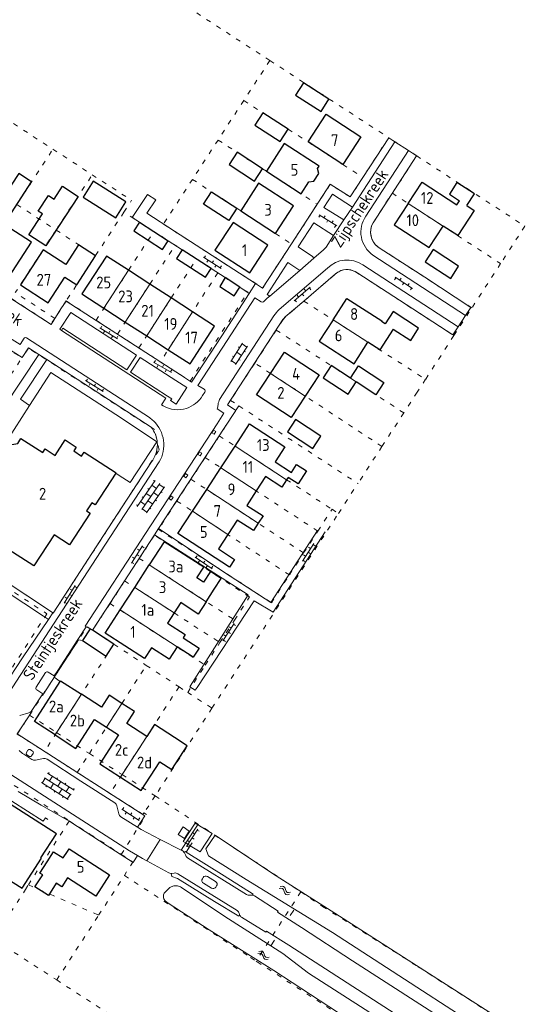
# Model space of a CAD drawing. Header units: metres. Extents: x 64961 to 73789, y 403835 to 410663.
# Tile 33 of 135: x 68003 to 68112, y 406133 to 406341. Entities that reach past the tile are written whole.
import ezdxf

# ---------------------------------------------------------------- set-up
doc = ezdxf.new("R2010")
doc.units = ezdxf.units.M
doc.linetypes.add('PERCEELGRENS', pattern=[2.5, 1, -1.5])
for name, color, linetype, lineweight in [('B-GEO-OG-GEBOUW_bijgebouw-G', 2, 'Continuous', 25), ('B-GEO-OG-GEBOUW_hoofdgebouw-G', 2, 'Continuous', 25), ('B-GEO-OG-GEBOUW_huisnr-T', 6, 'Continuous', 25), ('B-GEO-OG-GRENS_perceel-G', 253, 'PERCEELGRENS', 0), ('B-GEO-OG-HEK-G', 253, 'WZE_AFRASTERING', 0), ('B-GEO-OG-KUNSTWERK-G', 253, 'Continuous', 0), ('B-GEO-OG-MUUR-G', 253, 'Continuous', 0), ('B-GEO-OG-OVLIJNOBJ-G', 253, 'Continuous', 0), ('B-GEO-OG-RASTER-G', 253, 'WZE_AFRASTERING', 0), ('B-GEO-OG-SLOOT_insteek-G', 253, 'Continuous', 0), ('B-GEO-OG-STRAATNAAM-T', 7, 'Continuous', 35), ('B-GEO-OG-TUSSENMUUR-G', 253, 'Continuous', 0), ('B-GEO-OG-VERH_kant-G', 253, 'Continuous', 0), ('B-GEO-OG-VERH_kntgesl-G', 253, 'Continuous', 0), ('B-GEO-OG-VERH_kntopen-G', 253, 'Continuous', 0), ('B-GEO-OG-VERH_knttegelpad-G', 253, 'Continuous', 0), ('B-GEO-OG-VERH_open-S', 253, 'Continuous', 0), ('B-GEO-OG-WATER-S', 253, 'Continuous', 0), ('T22', 7, 'Continuous', 0)]:
    doc.layers.add(name, color=color, linetype=linetype, lineweight=lineweight)
doc.styles.add('isocp', font='isocp.shx')
doc.linetypes.add('WZE_AFRASTERING', pattern='A,9,-1.72,[205,WZE.shx,S=0.155,R=0,X=0,Y=0],-3.28', length=14)

# ---------------------------------------------------------------- blocks, each defined once
blk = doc.blocks.new('S026')
at = {"color": 0}
for p, q in [((0, 0), (4.4, 0)), ((0.2, 0.5), (0.2, 0)), ((1.2, 0), (1.2, -0.5)), ((2.2, 0.5), (2.2, 0)), ((3.2, 0), (3.2, -0.5)), ((4.2, 0.5), (4.2, 0))]:
    blk.add_line(p, q, dxfattribs=at)
blk = doc.blocks.new('S024')
at = {"color": 0}
for p, q in [((0, 1.2), (6.7, 1.2)), ((0, 0), (6.7, 0)), ((0.2, 1.2), (0.2, 0)), ((1.25, 1.5), (1.25, 1.2)), ((1.25, 0), (1.25, -1.2)), ((2.3, 1.2), (2.3, 0)), ((3.35, 1.5), (3.35, 1.2)), ((3.35, 0), (3.35, -1.2)), ((4.4, 1.2), (4.4, 0)), ((5.45, 1.5), (5.45, 1.2)), ((5.45, 0), (5.45, -1.2)), ((6.5, 1.2), (6.5, 0)), ((0, -1.2), (6.7, -1.2)), ((0.2, -1.2), (0.2, -1.5)), ((2.3, -1.2), (2.3, -1.5)), ((4.4, -1.2), (4.4, -1.5)), ((6.5, -1.2), (6.5, -1.5))]:
    blk.add_line(p, q, dxfattribs=at)
blk = doc.blocks.new('S05')
at = {"color": 0}
for p, q in [((0.08, 0.3), (0.38, 0.59)), ((0.11, -0.19), (0.41, 0.09)), ((0.38, 0.59), (0.68, 0.71)), ((0.41, 0.09), (0.71, 0.21)), ((0.68, 0.71), (1.01, 0.62)), ((0.71, 0.21), (1.02, 0.12)), ((1.01, 0.62), (1.33, 0.37)), ((1.02, 0.12), (1.36, -0.12)), ((1.33, 0.37), (1.66, 0.13)), ((1.66, 0.13), (1.97, 0.04)), ((1.97, 0.04), (2.28, 0.16)), ((2.28, 0.16), (2.58, 0.44)), ((1.36, -0.12), (1.68, -0.37)), ((1.68, -0.37), (2, -0.46)), ((2, -0.46), (2.31, -0.33)), ((2.31, -0.33), (2.61, -0.05))]:
    blk.add_line(p, q, dxfattribs=at)
blk = doc.blocks.new('S022')
at = {"color": 0}
for p, q in [((0.31, -2.3), (0.31, 2.3)), ((0.31, 2.1), (1.51, 2.1)), ((1.51, -2.3), (1.51, 2.3)), ((0.01, 1.15), (0.31, 1.15)), ((0.31, 0), (1.51, 0)), ((1.51, 1.05), (1.81, 1.05)), ((0.01, -1.15), (0.31, -1.15)), ((1.51, -1.05), (1.81, -1.05)), ((0.31, -2.1), (1.51, -2.1))]:
    blk.add_line(p, q, dxfattribs=at)

msp = doc.modelspace()

# ---------------------------------------------------------------- linework, layer by layer
at = {"layer": 'B-GEO-OG-GEBOUW_bijgebouw-G'}
for points in [[(68067.102, 406322.038), (68068.784, 406324.635), (68063.408, 406328.111), (68061.729, 406325.521), (68067.102, 406322.038)], [(68058.444, 406315.668), (68060.136, 406318.295), (68054.765, 406321.745), (68053.056, 406319.139), (68058.444, 406315.668)], [(68052.98, 406307.292), (68054.681, 406309.912), (68049.311, 406313.403), (68047.607, 406310.781), (68052.98, 406307.292)], [(68001.516, 406300.571), (68005.767, 406307.111), (68003.05, 406308.877), (68000, 406304.183)], [(68018.862, 406307.264), (68016.743, 406303.91)], [(68025.783, 406302.891), (68018.862, 406307.264)], [(68010.556, 406303.477), (68012.354, 406306.219)], [(68012.354, 406306.219), (68015.646, 406304.062)], [(68042.181, 406302.431), (68043.89, 406305.043), (68049.262, 406301.55), (68047.549, 406298.939), (68042.181, 406302.431)], [(68007.186, 406300.952), (68009.356, 406304.263)], [(68015.646, 406304.062), (68008.771, 406293.574)], [(68009.356, 406304.263), (68010.556, 406303.477)], [(68016.743, 406303.91), (68023.664, 406299.536)], [(68023.664, 406299.536), (68025.783, 406302.891)], [(68008.081, 406300.365), (68007.186, 406300.952)], [(68005.175, 406295.931), (68008.081, 406300.365)], [(68028.611, 406298.608), (68027.417, 406296.753)], [(68028.611, 406298.608), (68034.746, 406294.626)], [(68027.417, 406296.753), (68033.552, 406292.784)], [(68008.771, 406293.574), (68005.175, 406295.931)], [(68033.552, 406292.784), (68034.746, 406294.626)], [(68037.673, 406292.752), (68036.48, 406290.906)], [(68043.796, 406288.789), (68037.673, 406292.752)], [(68094.571, 406286.662), (68096.261, 406289.274), (68090.898, 406292.77), (68089.199, 406290.164), (68094.571, 406286.662)], [(68036.48, 406290.906), (68042.605, 406286.943)], [(68042.605, 406286.943), (68043.796, 406288.789)], [(68046.823, 406286.83), (68045.631, 406284.985)], [(68049.908, 406284.823), (68046.823, 406286.83)], [(68045.631, 406284.985), (68048.716, 406282.987)], [(68048.716, 406282.987), (68049.908, 406284.823)], [(68073.355, 406265.534), (68069.234, 406268.204), (68067.535, 406265.617), (68072.877, 406262.109), (68074.576, 406264.725)], [(68073.355, 406265.534), (68075.02, 406268.12), (68080.416, 406264.626), (68078.74, 406262.022), (68074.576, 406264.725)], [(68065.384, 406250.654), (68067.084, 406253.257), (68061.69, 406256.755), (68059.999, 406254.146), (68065.384, 406250.654)], [(68018.186, 406212.403), (68016.555, 406209.928)], [(68018.196, 406212.419), (68018.186, 406212.403)], [(68018.675, 406212.106), (68018.196, 406212.419)], [(68023.217, 406209.14), (68018.675, 406212.106)], [(68016.555, 406209.928), (68016.578, 406209.913)], [(68016.578, 406209.913), (68021.582, 406206.623)], [(68021.582, 406206.623), (68023.217, 406209.14)]]:
    msp.add_lwpolyline(points, dxfattribs=at)
at = {"layer": 'B-GEO-OG-GEBOUW_hoofdgebouw-G'}
for points in [[(68064.347, 406315.601), (68068.168, 406321.477), (68075.535, 406316.67), (68071.723, 406310.804), (68064.347, 406315.601)], [(68062.907, 406304.593), (68064.551, 406307.126), (68065.61, 406307.26), (68066.655, 406308.911), (68066.381, 406309.946), (68066.713, 406310.458), (68059.329, 406315.25), (68055.523, 406309.385), (68062.907, 406304.593)], [(68057.445, 406296.196), (68061.257, 406302.072), (68053.872, 406306.833), (68050.095, 406300.974), (68057.445, 406296.196)], [(68085.575, 406302.551), (68088.528, 406307.074), (68095.891, 406302.274)], [(68098.011, 406302.111), (68099.624, 406304.575), (68095.884, 406307.014), (68094.298, 406304.542), (68096.45, 406303.133)], [(68085.575, 406302.551), (68082.622, 406298.028), (68090.003, 406293.225), (68092.951, 406297.755)], [(68095.891, 406302.274), (68096.45, 406303.133)], [(68098.011, 406302.111), (68099.572, 406301.089), (68096.063, 406295.73), (68092.95, 406297.754)], [(68052.007, 406287.819), (68055.82, 406293.681), (68048.461, 406298.499), (68044.631, 406292.639), (68052.007, 406287.819)], [(68000, 406287.566), (68000.972, 406286.933), (68005.786, 406294.324), (68000, 406298.086)], [(68013.003, 406289.632), (68008.224, 406292.739), (68003.417, 406285.339), (68009.287, 406281.517), (68012.829, 406286.968)], [(68012.829, 406286.968), (68015.342, 406285.335), (68019.332, 406291.475), (68015.728, 406293.82), (68013.003, 406289.632)], [(68026.301, 406288.404), (68021.677, 406291.398), (68016.459, 406283.386), (68021.108, 406280.366)], [(68030.832, 406285.469), (68026.301, 406288.404)], [(68035.363, 406282.535), (68030.832, 406285.469)], [(68039.897, 406279.598), (68035.363, 406282.535)], [(68069.651, 406277.894), (68072.569, 406282.426), (68079.967, 406277.666), (68079.899, 406277.56)], [(68021.108, 406280.366), (68025.638, 406277.43)], [(68034.702, 406271.561), (68039.346, 406268.557), (68044.557, 406276.581), (68039.897, 406279.598)], [(68082.392, 406275.942), (68086.101, 406273.536), (68087.774, 406276.143), (68082.417, 406279.64), (68080.721, 406277.026)], [(68069.651, 406277.894), (68066.726, 406273.35), (68074.122, 406268.585), (68077.045, 406273.126)], [(68080.721, 406277.026), (68079.899, 406277.56)], [(68025.638, 406277.43), (68030.17, 406274.495)], [(68082.392, 406275.942), (68079.531, 406271.533), (68077.045, 406273.126)], [(68030.17, 406274.495), (68034.702, 406271.561)], [(68056.421, 406266.538), (68059.367, 406271.038), (68066.713, 406266.228), (68063.768, 406261.731)], [(68063.768, 406261.731), (68060.81, 406257.213), (68053.464, 406262.023), (68056.421, 406266.538)], [(68048.891, 406251.128), (68051.94, 406255.823), (68059.428, 406250.961), (68057.387, 406247.817), (68060.834, 406245.566)], [(68000, 406251.395), (68000.49, 406252.152), (68001.58, 406251.444), (68002.856, 406251.658), (68003.528, 406252.772), (68008.17, 406249.772), (68008.665, 406250.525), (68010.788, 406249.152), (68012.901, 406252.438), (68015.231, 406250.928), (68014.706, 406250.124), (68016.376, 406249.033), (68016.901, 406249.837), (68023.673, 406245.446), (68023.627, 406245.374)], [(68045.891, 406246.523), (68048.891, 406251.128)], [(68042.892, 406241.919), (68045.891, 406246.523)], [(68060.834, 406245.566), (68061.93, 406247.249), (68064.055, 406245.864), (68062.267, 406243.118), (68060.142, 406244.503)], [(68023.627, 406245.374), (68019.281, 406238.664), (68018.528, 406239.119), (68017.435, 406237.443), (68018.199, 406236.948), (68013.804, 406230.176), (68010.531, 406232.306), (68006.269, 406225.767), (68000, 406229.82)], [(68059.823, 406244.014), (68058.814, 406242.465), (68055.368, 406244.712), (68053.369, 406241.644)], [(68060.142, 406244.503), (68059.823, 406244.014)], [(68039.888, 406237.313), (68042.892, 406241.919)], [(68053.369, 406241.644), (68051.368, 406238.573), (68054.812, 406236.325), (68053.803, 406234.775)], [(68047.353, 406232.403), (68045.35, 406229.34), (68048.796, 406227.091), (68047.737, 406225.474), (68036.79, 406232.582), (68039.888, 406237.313)], [(68053.803, 406234.775), (68052.793, 406233.225), (68049.356, 406235.468), (68047.353, 406232.403)], [(68042.185, 406222.282), (68040.769, 406223.199), (68042.244, 406225.467), (68033.9, 406230.878), (68030.72, 406225.972)], [(68027.622, 406221.193), (68030.72, 406225.972)], [(68044.493, 406220.788), (68045.959, 406223.056), (68043.653, 406224.551), (68042.185, 406222.282)], [(68024.522, 406216.416), (68027.622, 406221.193)], [(68042.792, 406218.156), (68044.493, 406220.788)], [(68042.792, 406218.156), (68041.103, 406215.544), (68037.371, 406217.962), (68035.966, 406215.787)], [(68036.601, 406208.583), (68034.897, 406205.949), (68031.16, 406208.372), (68029.703, 406206.101), (68021.343, 406211.522), (68024.522, 406216.416)], [(68035.966, 406215.787), (68034.57, 406213.626), (68038.3, 406211.209), (68037.862, 406210.532)], [(68037.862, 406210.532), (68041.277, 406208.32), (68040.013, 406206.37), (68036.601, 406208.583)], [(68010.783, 406189.94), (68006.372, 406192.791), (68011.85, 406201.261)], [(68011.85, 406201.261), (68011.938, 406201.398), (68016.339, 406198.547)], [(68024.894, 406196.601), (68022.212, 406198.338), (68020.573, 406195.804), (68016.339, 406198.547)], [(68030.179, 406189.597), (68025.939, 406192.329), (68027.577, 406194.864), (68024.894, 406196.601)], [(68010.783, 406189.94), (68015.186, 406187.082), (68019.135, 406193.188), (68021.652, 406191.558)], [(68036.045, 406189.38), (68031.814, 406192.121), (68030.179, 406189.597)], [(68021.652, 406191.558), (68024.161, 406189.933), (68020.212, 406183.83), (68024.618, 406180.981)], [(68024.618, 406180.981), (68029.023, 406178.128), (68032.955, 406184.202), (68035.482, 406182.59), (68038.736, 406187.637), (68036.045, 406189.38)], [(68000, 406159.885), (68003.791, 406157.46), (68007.854, 406163.812), (68007.761, 406163.871), (68011.063, 406168.971), (68001.212, 406175.279), (68001.596, 406175.879)], [(68009.079, 406163.018), (68010.455, 406165.146)], [(68010.455, 406165.146), (68012.473, 406163.844), (68013.365, 406165.226)], [(68013.365, 406165.226), (68013.722, 406165.779), (68022.275, 406160.261)], [(68022.275, 406160.261), (68019.374, 406155.765), (68013.408, 406159.614), (68012.187, 406157.721), (68011.01, 406158.48), (68009.349, 406155.904), (68006.492, 406157.748), (68008.129, 406160.286), (68007.558, 406160.655), (68009.079, 406163.018)]]:
    msp.add_lwpolyline(points, dxfattribs=at)
at = {"layer": 'B-GEO-OG-GRENS_perceel-G'}
for points in [[(68056.271, 406332.839), (68004.529, 406366.49)], [(68056.271, 406332.839), (68050.73, 406324.367)], [(68056.271, 406332.839), (68081.459, 406316.485)], [(68050.73, 406324.367), (68045.293, 406315.995)], [(68050.73, 406324.367), (68054.765, 406321.745), (68060.136, 406318.295), (68064.347, 406315.601), (68071.723, 406310.804), (68075.956, 406308.06)], [(68001.957, 406319.472), (68010.302, 406314.048)], [(68045.293, 406315.995), (68039.866, 406307.663)], [(68045.293, 406315.995), (68049.311, 406313.403), (68054.681, 406309.912), (68055.523, 406309.385), (68066.301, 406302.386)], [(68081.459, 406316.485), (68075.956, 406308.06)], [(68087.371, 406312.65), (68081.459, 406316.485)], [(68002.654, 406302.323), (68010.302, 406314.048)], [(68010.302, 406314.048), (68018.64, 406308.629)], [(68082.214, 406304.731), (68087.371, 406312.65)], [(68087.371, 406312.65), (68110.211, 406297.801), (68110.291, 406297.749)], [(68010.964, 406296.919), (68018.64, 406308.629)], [(68018.64, 406308.629), (68026.963, 406303.219)], [(68039.866, 406307.663), (68033.71, 406298.165)], [(68039.866, 406307.663), (68049.262, 406301.55), (68050.095, 406300.974), (68057.445, 406296.196), (68060.825, 406293.982)], [(68075.956, 406308.06), (68073.277, 406303.951)], [(68073.277, 406303.951), (68069.062, 406306.611), (68066.301, 406302.386)], [(68078.137, 406298.471), (68082.214, 406304.731)], [(68082.214, 406304.731), (68085.574, 406302.55), (68105.161, 406289.814)], [(68025.344, 406300.727), (68026.963, 406303.219)], [(68002.654, 406302.323), (68010.964, 406296.919)], [(68025.344, 406300.727), (68019.332, 406291.475)], [(68031.686, 406296.624), (68025.344, 406300.727)], [(68066.301, 406302.386), (68060.825, 406293.982)], [(68079.438, 406293.158), (68078.996, 406293.483), (68078.603, 406293.867), (68078.267, 406294.301), (68077.995, 406294.778), (68077.791, 406295.288), (68077.661, 406295.821), (68077.606, 406296.367), (68077.627, 406296.916), (68077.724, 406297.457), (68077.895, 406297.978), (68078.137, 406298.471)], [(68010.964, 406296.919), (68008.224, 406292.739), (68002.328, 406283.662)], [(68010.964, 406296.919), (68019.332, 406291.475)], [(68026.301, 406288.404), (68031.686, 406296.624)], [(68036.21, 406293.697), (68031.686, 406296.624)], [(68033.71, 406298.165), (68054.746, 406284.635)], [(68110.291, 406297.749), (68105.161, 406289.814)], [(68030.832, 406285.469), (68036.21, 406293.697)], [(68040.733, 406290.771), (68036.21, 406293.697)], [(68060.825, 406293.982), (68054.746, 406284.635)], [(68099.06, 406280.424), (68079.438, 406293.158)], [(68019.332, 406291.475), (68013.101, 406281.887)], [(68035.363, 406282.535), (68040.733, 406290.771)], [(68045.235, 406287.857), (68040.733, 406290.771)], [(68019.444, 406277.79), (68026.301, 406288.404)], [(68074.83, 406287.806), (68074.385, 406288.088), (68073.906, 406288.306), (68073.4, 406288.453), (68072.879, 406288.528), (68072.352, 406288.529), (68071.831, 406288.457), (68071.324, 406288.311), (68070.844, 406288.096), (68070.398, 406287.815), (68069.996, 406287.475)], [(68105.161, 406289.814), (68099.06, 406280.424)], [(68033.048, 406269.002), (68039.365, 406264.922), (68051.588, 406283.737), (68046.823, 406286.83), (68045.235, 406287.857)], [(68045.235, 406287.857), (68033.048, 406269.002)], [(68069.996, 406287.475), (68063.472, 406281.863)], [(68074.83, 406287.806), (68095.252, 406274.553)], [(68023.978, 406274.861), (68030.832, 406285.469)], [(68001.51, 406282.406), (68009.89, 406276.956)], [(68010.705, 406278.206), (68002.328, 406283.662)], [(68013.101, 406281.887), (68010.705, 406278.206)], [(68013.101, 406281.887), (68019.444, 406277.79)], [(68028.514, 406271.931), (68035.363, 406282.535)], [(68063.472, 406281.863), (68060.995, 406279.747), (68059.551, 406278.511)], [(68063.472, 406281.863), (68069.651, 406277.894), (68077.045, 406273.126), (68089.26, 406265.296)], [(68095.252, 406274.553), (68099.06, 406280.424)], [(68010.705, 406278.206), (68009.89, 406276.956)], [(68019.444, 406277.79), (68023.978, 406274.861)], [(68059.052, 406277.95), (68057.618, 406275.729)], [(68059.551, 406278.511), (68059.052, 406277.95)], [(68057.618, 406275.729), (68053.064, 406268.717)], [(68057.618, 406275.729), (68073.355, 406265.534), (68084.643, 406258.182)], [(68023.978, 406274.861), (68028.514, 406271.931)], [(68095.252, 406274.553), (68089.26, 406265.296)], [(68000, 406272.282), (68003.755, 406269.854)], [(68000, 406222.613), (68010.383, 406215.761), (68032.781, 406250.297), (68031.818, 406254.638), (68005.112, 406271.901), (68003.755, 406269.854)], [(68028.514, 406271.931), (68033.048, 406269.002)], [(68000, 406264.192), (68003.755, 406269.854)], [(68053.064, 406268.717), (68047.932, 406260.827)], [(68080.01, 406251.06), (68063.768, 406261.731), (68056.42, 406266.537), (68053.064, 406268.717)], [(68089.26, 406265.296), (68087.469, 406262.536), (68084.643, 406258.182)], [(68047.932, 406260.827), (68049.682, 406259.684)], [(68049.692, 406259.678), (68045.54, 406253.307)], [(68049.682, 406259.684), (68049.692, 406259.678)], [(68049.692, 406259.678), (68074.917, 406243.211)], [(68084.643, 406258.182), (68080.01, 406251.06)], [(68045.54, 406253.307), (68042.543, 406248.709)], [(68045.54, 406253.307), (68059.824, 406244.015), (68069.432, 406237.757)], [(68080.01, 406251.06), (68074.917, 406243.211)], [(68042.543, 406248.709), (68039.545, 406244.109)], [(68066.425, 406233.123), (68042.543, 406248.709)], [(68039.545, 406244.109), (68036.548, 406239.509)], [(68039.545, 406244.109), (68063.414, 406228.483)], [(68070.792, 406236.876), (68074.917, 406243.211)], [(68036.548, 406239.509), (68032.631, 406233.499), (68056.576, 406217.946), (68060.392, 406223.827)], [(68060.392, 406223.827), (68036.548, 406239.509)], [(68043.997, 406195.583), (68070.792, 406236.876)], [(68066.425, 406233.123), (68069.432, 406237.757)], [(68069.432, 406237.757), (68070.792, 406236.876)], [(68048.778, 406214.28), (68051.944, 406219.173), (68031.789, 406232.248), (68028.603, 406227.342)], [(68063.414, 406228.483), (68066.425, 406233.123)], [(68060.392, 406223.827), (68063.414, 406228.483)], [(68028.603, 406227.342), (68025.501, 406222.566)], [(68028.603, 406227.342), (68048.778, 406214.28)], [(68025.501, 406222.566), (68022.4, 406217.791)], [(68025.501, 406222.566), (68045.681, 406209.493)], [(68002.173, 406220.094), (68009.034, 406215.606), (68000, 406201.607)], [(68022.4, 406217.791), (68018.698, 406212.091)], [(68022.4, 406217.791), (68042.582, 406204.704)], [(68005.342, 406194.105), (68017.526, 406212.855), (68018.698, 406212.091)], [(68045.681, 406209.493), (68048.778, 406214.28)], [(68018.698, 406212.091), (68023.218, 406209.141)], [(68023.218, 406209.141), (68016.339, 406198.546), (68011.088, 406190.418)], [(68023.218, 406209.141), (68030.088, 406204.656)], [(68042.582, 406204.704), (68045.681, 406209.493)], [(68018.032, 406185.963), (68021.653, 406191.558), (68024.894, 406196.601), (68030.088, 406204.656)], [(68030.088, 406204.656), (68037.017, 406200.133)], [(68038.851, 406198.938), (68042.582, 406204.704)], [(68037.017, 406200.133), (68030.179, 406189.597), (68024.964, 406181.516)], [(68037.017, 406200.133), (68038.851, 406198.938)], [(68038.851, 406198.938), (68043.997, 406195.583)], [(68002.753, 406190.121), (68005.342, 406194.105)], [(68005.342, 406194.105), (68011.088, 406190.418)], [(68043.997, 406195.583), (68031.958, 406177.029)], [(68002.753, 406190.121), (68008.51, 406186.428)], [(68011.088, 406190.418), (68008.51, 406186.428)], [(68011.088, 406190.418), (68018.032, 406185.963)], [(68008.51, 406186.428), (68015.452, 406181.976)], [(68015.452, 406181.976), (68018.032, 406185.963)], [(68018.032, 406185.963), (68024.964, 406181.516)], [(68015.452, 406181.976), (68022.386, 406177.538)], [(68024.964, 406181.516), (68022.386, 406177.538)], [(68024.964, 406181.516), (68031.958, 406177.029)], [(68000, 406180.594), (68013.761, 406171.718)], [(68029.593, 406173.384), (68029.381, 406173.058), (68022.386, 406177.538)], [(68031.958, 406177.029), (68029.593, 406173.384)], [(68031.958, 406177.029), (68062.823, 406156.672)], [(68024.766, 406164.607), (68030.1, 406173.062), (68029.593, 406173.384)], [(68005.106, 406158.153), (68013.761, 406171.718)], [(68013.761, 406171.718), (68018.198, 406168.856), (68024.766, 406164.607)], [(68024.766, 406164.607), (68027.26, 406162.994)], [(68027.26, 406162.994), (68025.447, 406160.141)], [(68019.988, 406151.714), (68025.447, 406160.141)], [(68025.447, 406160.141), (68052.181, 406142.753), (68053.339, 406142.006)], [(68000, 406150.168), (68004.474, 406157.164), (68005.106, 406158.153)], [(68005.106, 406158.153), (68019.988, 406151.714)], [(68062.823, 406156.672), (68053.339, 406142.006)], [(68062.823, 406156.672), (68067.424, 406153.59), (68087.679, 406140.798), (68111.588, 406125.417), (68116.38, 406122.367), (68116.681, 406122.228), (68142.655, 406105.467), (68164.584, 406091.304), (68179.661, 406081.406), (68269.968, 406023.231), (68272.253, 406021.708), (68305.801, 406000)], [(68011.101, 406137.998), (68019.988, 406151.714)], [(68000, 406145.21), (68011.101, 406137.998)], [(68053.339, 406142.006), (68053.593, 406141.842), (68087.613, 406119.88)], [(68011.101, 406137.998), (68041.549, 406118.218), (68073.374, 406097.785), (68087.613, 406119.88)]]:
    msp.add_lwpolyline(points, dxfattribs=at)
at = {"layer": 'B-GEO-OG-HEK-G'}
for points in [[(68039.388, 406166.451), (68041.486, 406165.128), (68044.034, 406169.008), (68040.442, 406171.252), (68037.927, 406167.372), (68038.478, 406167.025)], [(68039.388, 406166.451), (68038.478, 406167.025)]]:
    msp.add_lwpolyline(points, dxfattribs=at)
at = {"layer": 'B-GEO-OG-KUNSTWERK-G'}
msp.add_lwpolyline([(68039.191, 406169.552), (68037.875, 406170.438), (68036.82, 406168.836), (68038.161, 406167.954), (68039.191, 406169.552)], dxfattribs=at)
at = {"layer": 'B-GEO-OG-MUUR-G'}
for points in [[(68015.718, 406210.059), (68010.584, 406202.14), (68011.85, 406201.261)], [(68016.578, 406209.913), (68015.718, 406210.059)]]:
    msp.add_lwpolyline(points, dxfattribs=at)
at = {"layer": 'B-GEO-OG-OVLIJNOBJ-G'}
for points in [[(68060.584, 406151.649), (68061.359, 406152.82)], [(68056.482, 406145.25), (68057.248, 406146.435)]]:
    msp.add_lwpolyline(points, dxfattribs=at)
at = {"layer": 'B-GEO-OG-RASTER-G'}
for points in [[(68024.34, 406244.916), (68026.65, 406243.414), (68032.292, 406252.044), (68024.859, 406257.033), (68009.883, 406266.712), (68005.373, 406259.739)], [(68000.447, 406252.085), (68000.43, 406252.096), (68005.373, 406259.739)], [(68023.63, 406245.378), (68024.34, 406244.916)]]:
    msp.add_lwpolyline(points, dxfattribs=at)
at = {"layer": 'B-GEO-OG-SLOOT_insteek-G'}
for points in [[(68070.03, 406152.136), (68056.813, 406160.557), (68044.646, 406168.669), (68042.716, 406165.761), (68043.228, 406164.33), (68051.27, 406159.258), (68069.549, 406148.046)], [(68035.075, 406157.571), (68034.813, 406157.341), (68034.562, 406157.099), (68034.018, 406156.544)], [(68037.566, 406157.592), (68046.733, 406151.435), (68059.017, 406143.606)], [(68057.138, 406139.993), (68043.414, 406148.648), (68034.522, 406154.424)], [(68069.549, 406148.046), (68112.68, 406120.085), (68150.455, 406096.209), (68161.192, 406088.715), (68162.498, 406088.16), (68163.745, 406088.044), (68164.693, 406088.512), (68165.086, 406089.56), (68164.851, 406091.023), (68160.885, 406093.713), (68115.435, 406123.043), (68070.03, 406152.136)], [(68057.138, 406139.993), (68084.282, 406122.236), (68130.067, 406092.433), (68145.592, 406082.44), (68146.79, 406081.719), (68147.816, 406081.766), (68148.542, 406082.414), (68149.19, 406083.52), (68149.257, 406084.198), (68148.458, 406085.289), (68113.239, 406108.165), (68064.435, 406139.458), (68059.017, 406143.606)]]:
    msp.add_lwpolyline(points, dxfattribs=at)
for points in [[(68033.713, 406155.828, -0.1887958), (68034.018, 406156.544)], [(68035.075, 406157.571, -0.11938), (68035.699, 406157.881)], [(68035.699, 406157.881, -0.08623), (68036.662, 406157.93)], [(68036.662, 406157.93, -0.1173899), (68037.566, 406157.592)], [(68033.914, 406155.009, -0.1377662), (68033.713, 406155.828)], [(68034.522, 406154.424, -0.146683), (68033.914, 406155.009)]]:
    msp.add_lwpolyline(points, format="xyb", dxfattribs=at)
at = {"layer": 'B-GEO-OG-TUSSENMUUR-G'}
for points in [[(68085.575, 406302.551), (68092.951, 406297.755)], [(68021.108, 406280.366), (68026.301, 406288.404)], [(68025.638, 406277.43), (68030.832, 406285.469)], [(68030.17, 406274.495), (68035.363, 406282.535)], [(68034.702, 406271.561), (68039.897, 406279.598)], [(68069.651, 406277.894), (68077.045, 406273.126)], [(68063.768, 406261.731), (68056.421, 406266.538)], [(68073.355, 406265.534), (68074.582, 406264.735), (68074.576, 406264.725)], [(68048.891, 406251.128), (68059.823, 406244.014)], [(68053.369, 406241.644), (68045.891, 406246.523)], [(68042.892, 406241.919), (68053.803, 406234.775)], [(68047.353, 406232.403), (68039.888, 406237.313)], [(68030.72, 406225.972), (68042.792, 406218.156)], [(68027.622, 406221.193), (68035.966, 406215.787)], [(68024.522, 406216.416), (68036.601, 406208.583)], [(68016.339, 406198.547), (68010.783, 406189.94)], [(68024.894, 406196.601), (68021.652, 406191.558)], [(68030.179, 406189.597), (68024.618, 406180.981)]]:
    msp.add_lwpolyline(points, dxfattribs=at)
at = {"layer": 'B-GEO-OG-VERH_kant-G'}
for points in [[(68038.478, 406167.025), (68040.91, 406170.8)], [(68037.504, 406165.513), (68038.478, 406167.025)], [(68039.78, 406167.06), (68039.388, 406166.451)], [(68039.388, 406166.451), (68038.506, 406165.081)]]:
    msp.add_lwpolyline(points, dxfattribs=at)
at = {"layer": 'B-GEO-OG-VERH_kntgesl-G'}
for points in [[(68030.228, 406163.234), (68033.034, 406167.768)], [(68033.034, 406167.768), (68037.504, 406165.513)], [(68037.504, 406165.513), (68037.68, 406165.424)], [(68038.358, 406164.51), (68038.157, 406164.967), (68038.072, 406165.096)], [(68030.228, 406163.234), (68034.876, 406160.7)], [(68051.308, 406156.104), (68038.847, 406163.882)], [(68036.014, 406160.651), (68035.475, 406160.551), (68035.318, 406160.548)], [(68049.857, 406151.769), (68049.807, 406151.912), (68049.759, 406152.102), (68049.631, 406152.437), (68049.315, 406152.715), (68036.782, 406160.498)], [(68052.55, 406155.976), (68052.394, 406155.996), (68052.236, 406155.995), (68052.073, 406155.957)], [(68294.235, 406000), (68242.554, 406033.273), (68198.521, 406061.812), (68130.854, 406105.337), (68073.806, 406142.062), (68062.947, 406149.134), (68057.902, 406152.388), (68058.033, 406152.558), (68052.98, 406155.805)], [(68060.3, 406145.371), (68055.538, 406148.362), (68055.442, 406148.159), (68050.254, 406151.311)], [(68192.883, 406059.649), (68191.167, 406060.804), (68124.236, 406104.025), (68060.3, 406145.371)]]:
    msp.add_lwpolyline(points, dxfattribs=at)
for points in [[(68037.68, 406165.424, -0.1112202), (68038.072, 406165.096)], [(68038.847, 406163.882, -0.2176306), (68038.358, 406164.51)], [(68034.876, 406160.7, 0.1312595), (68035.318, 406160.548)], [(68036.782, 406160.498, 0.1885811), (68036.014, 406160.651)], [(68052.073, 406155.957, -0.2054304), (68051.308, 406156.104)], [(68052.98, 406155.805, 0.0951056), (68052.55, 406155.976)], [(68050.254, 406151.311, -0.155515), (68049.857, 406151.769)]]:
    msp.add_lwpolyline(points, format="xyb", dxfattribs=at)
at = {"layer": 'B-GEO-OG-VERH_kntopen-G'}
for points in [[(68054.728, 406284.608), (68060.825, 406293.982), (68069.062, 406306.611), (68073.277, 406303.951), (68081.458, 406316.484), (68082.763, 406315.621)], [(68082.763, 406315.621), (68076.104, 406305.4), (68073.749, 406301.802)], [(68085.639, 406313.768), (68082.763, 406315.621)], [(68085.639, 406313.768), (68076.601, 406299.857)], [(68085.639, 406313.768), (68087.328, 406312.653), (68078.126, 406298.466)], [(68073.749, 406301.802), (68069.51, 406304.497), (68067.707, 406301.722), (68071.954, 406299.059)], [(68071.954, 406299.059), (68073.749, 406301.802)], [(68069.775, 406295.73), (68065.549, 406298.428), (68062.26, 406293.355), (68065.312, 406291.3), (68065.611, 406290.954)], [(68069.775, 406295.73), (68071.954, 406299.059)], [(68034.746, 406294.626), (68037.673, 406292.752)], [(68065.611, 406290.954), (68067.653, 406292.702), (68067.933, 406292.987), (68068.183, 406293.298), (68069.775, 406295.73)], [(68097.735, 406278.821), (68098.854, 406280.507), (68089.079, 406286.901), (68079.403, 406293.172), (68079.213, 406293.305)], [(68062.583, 406288.362), (68060.093, 406290.029), (68055.686, 406283.275), (68056.228, 406282.915)], [(68062.583, 406288.362), (68065.611, 406290.954)], [(68097.735, 406278.821), (68078.11, 406291.61)], [(68043.796, 406288.789), (68046.823, 406286.83)], [(68056.228, 406282.915), (68062.583, 406288.362)], [(68058.211, 406280.055), (68062.602, 406283.802), (68068.454, 406288.835)], [(68075.939, 406289.552), (68096.139, 406276.415)], [(68059.535, 406278.513), (68063.477, 406281.873), (68070.165, 406287.619)], [(68074.878, 406287.787), (68083.721, 406282.04), (68095.031, 406274.745), (68096.139, 406276.415)], [(68049.908, 406284.823), (68051.914, 406283.507)], [(68009.894, 406276.923), (68000, 406283.358)], [(68012.003, 406280.227), (68013.08, 406281.87), (68037.297, 406266.217), (68039.656, 406264.705), (68046.076, 406274.528), (68051.914, 406283.507)], [(68054.412, 406281.692), (68053.088, 406282.578), (68047.199, 406273.526), (68040.988, 406264.002), (68042.327, 406263.193)], [(68056.228, 406282.915), (68055.692, 406282.455), (68054.926, 406281.691)], [(68012.11, 406275.66), (68012.42, 406276.12), (68025.97, 406267.33), (68027.99, 406270.42), (68014.08, 406279.43), (68011.76, 406275.89), (68012.11, 406275.66)], [(68032.678, 406233.646), (68046.572, 406254.963), (68049.024, 406258.694), (68047.278, 406259.858), (68059.031, 406277.948)], [(68045.61, 406261.02), (68057.133, 406278.74)], [(68097.735, 406278.821), (68096.139, 406276.415)], [(68012.11, 406275.66), (68034.19, 406261.29), (68033.307, 406259.895), (68033.626, 406259.684)], [(68030.75, 406257.16), (68004.67, 406274.09), (68004.438, 406274.142), (68004.24, 406274.01), (68003.36, 406272.64), (68000, 406274.811)], [(68000, 406272.308), (68003.76, 406269.88), (68005.12, 406271.99), (68007.299, 406270.577)], [(68007.299, 406270.577), (68008.981, 406269.487)], [(68008.981, 406269.487), (68031.136, 406255.123)], [(68034.554, 406261.75), (68035.481, 406261.128), (68035.243, 406260.792), (68036.405, 406260.02), (68038.676, 406263.541), (68036.337, 406265.024), (68028.77, 406269.91), (68026.75, 406266.82), (68034.554, 406261.75)], [(68042, 406261.83), (68042.481, 406262.578)], [(68017.135, 406212.984), (68029.918, 406232.583), (68045.066, 406255.851), (68046.5, 406258.111), (68045.123, 406259.049), (68045.173, 406259.162), (68045.285, 406259.968)], [(68044.346, 406254.483), (68044.816, 406254.21), (68044.443, 406253.633), (68043.998, 406253.94), (68044.346, 406254.483)], [(68041.348, 406249.925), (68041.847, 406249.622), (68041.52, 406249.042), (68041.01, 406249.356), (68041.348, 406249.925)], [(68000, 406197.269), (68008.754, 406210.771), (68020.403, 406228.696), (68032.82, 406247.77)], [(68010.263, 406215.803), (68010.365, 406215.732), (68021.953, 406233.565), (68031.219, 406247.806), (68031.44, 406248.12)], [(68038.377, 406245.306), (68038.854, 406245.004), (68038.485, 406244.406), (68038.006, 406244.75), (68038.377, 406245.306)], [(68035.296, 406240.58), (68035.763, 406240.262), (68035.38, 406239.673), (68034.911, 406240.009), (68035.296, 406240.58)], [(68032.678, 406233.646), (68031.838, 406232.355)], [(68032.678, 406233.646), (68047.823, 406223.544), (68056.47, 406217.99), (68066.366, 406233.266)], [(68031.838, 406232.355), (68018.675, 406212.106)], [(68031.838, 406232.355), (68051.67, 406219.581), (68039.37, 406200.25)], [(68040.85, 406199.962), (68052.919, 406218.365), (68056.994, 406215.922), (68068.005, 406232.999)], [(68000, 406222.63), (68009.181, 406216.555)], [(68008.311, 406215.103), (68000, 406220.599)], [(68008.311, 406215.103), (68009.336, 406214.42)], [(68009.181, 406216.555), (68010.263, 406215.803)], [(68009.336, 406214.42), (68003.838, 406206.248), (68000, 406200.34)], [(68017.317, 406212.825), (68015.576, 406210.142)], [(68017.317, 406212.825), (68017.116, 406212.955), (68017.135, 406212.984)], [(68015.576, 406210.142), (68011.317, 406203.568), (68010.555, 406202.446)], [(68015.718, 406210.059), (68015.576, 406210.142)], [(68006.737, 406200.055), (68008.72, 406203.126)], [(68009.303, 406203.231), (68010.555, 406202.446)], [(68040.85, 406199.962), (68040.466, 406199.376), (68039.291, 406200.126), (68039.37, 406200.25)], [(68005.81, 406195.079), (68008.13, 406198.667)], [(68008.13, 406198.667), (68006.891, 406199.462)], [(68028.253, 406170.345), (68029.77, 406172.782), (68015.395, 406182.001), (68002.754, 406190.145), (68005.697, 406194.612), (68005.509, 406194.759)], [(68005.509, 406194.759), (68005.354, 406194.667), (68005.186, 406194.601), (68003.261, 406194.012)], [(68004.144, 406185.819), (68005.832, 406184.744)], [(68005.006, 406186.696), (68004.677, 406186.167)], [(68004.799, 406185.705), (68005.311, 406185.366)], [(68005.985, 406186.476), (68005.743, 406186.647), (68005.489, 406186.804)], [(68005.789, 406185.488), (68006.095, 406185.996)], [(68006.592, 406184.598), (68008.275, 406184.924)], [(68009.058, 406184.767), (68016.225, 406180.154), (68023.393, 406175.553)], [(68028.218, 406164.358), (68026.521, 406165.328), (68000.377, 406182.196), (68000, 406182.461)], [(68028.218, 406164.358), (68027.331, 406162.855), (68021.805, 406166.447), (68013.905, 406171.552), (68007.828, 406175.048), (68002.912, 406177.935)], [(68023.829, 406174.886), (68024.291, 406173.192)], [(68024.682, 406172.601), (68028.253, 406170.345)], [(68033.034, 406167.768), (68028.982, 406169.884), (68028.253, 406170.345)], [(68038.506, 406165.081), (68038.288, 406165.217), (68038.072, 406165.096)], [(68052.55, 406155.976), (68052.701, 406156.17), (68046.57, 406160.036), (68038.506, 406165.081)], [(68028.218, 406164.358), (68029.276, 406163.753), (68030.228, 406163.234)], [(68049.857, 406151.769), (68049.661, 406151.503), (68044.5, 406154.6), (68036.711, 406159.492), (68035.484, 406159.893), (68035.318, 406160.548)], [(68041.986, 406159.453), (68042.104, 406159.697)], [(68043.04, 406159.922), (68044.77, 406158.859)], [(68043.893, 406157.45), (68042.189, 406158.503)], [(68044.987, 406157.92), (68044.834, 406157.692)]]:
    msp.add_lwpolyline(points, dxfattribs=at)
for points in [[(68076.601, 406299.857, 0.4143276), (68078.11, 406291.61)], [(68078.126, 406298.466, 0.3784019), (68079.213, 406293.305)], [(68068.454, 406288.835, -0.3621823), (68075.939, 406289.552)], [(68070.165, 406287.619, -0.3556065), (68074.878, 406287.787)], [(68054.926, 406281.691, -0.3443568), (68054.412, 406281.692)], [(68057.133, 406278.74, -0.0530888), (68058.211, 406280.055)], [(68059.031, 406277.948, -0.0570371), (68059.535, 406278.513)], [(68042.327, 406263.193, -0.3997704), (68042.481, 406262.578)], [(68038.59, 406259.123, 0.1734337), (68042, 406261.83)], [(68045.285, 406259.968, -0.0520156), (68045.61, 406261.02)], [(68038.59, 406259.123, -0.2177642), (68033.626, 406259.684)], [(68031.604, 406256.47, 0.0401156), (68030.75, 406257.16)], [(68032.406, 406251.916, 0.1464344), (68031.136, 406255.123)], [(68032.82, 406247.77, 0.35057), (68031.604, 406256.47)], [(68031.44, 406248.12, 0.168544), (68032.406, 406251.916)], [(68008.72, 406203.126, -0.4066125), (68009.303, 406203.231)], [(68006.891, 406199.462, -0.4144773), (68006.737, 406200.055)], [(68005.81, 406195.079, -0.1015024), (68005.509, 406194.759)], [(68003.147, 406186.606, 0.059386), (68004.144, 406185.819)], [(68004.677, 406186.167, 0.3898605), (68004.799, 406185.705)], [(68005.489, 406186.804, 0.4054338), (68005.006, 406186.696)], [(68006.095, 406185.996, 0.4541856), (68005.985, 406186.476)], [(68005.311, 406185.366, 0.4061014), (68005.789, 406185.488)], [(68005.832, 406184.744, 0.1682774), (68006.592, 406184.598)], [(68008.275, 406184.924, -0.1930261), (68009.058, 406184.767)], [(68023.393, 406175.553, -0.182395), (68023.829, 406174.886)], [(68024.291, 406173.192, 0.1937426), (68024.682, 406172.601)], [(68042.189, 406158.503, -0.4431663), (68041.986, 406159.453)], [(68042.104, 406159.697, -0.4091717), (68043.04, 406159.922)], [(68044.77, 406158.859, -0.3994402), (68044.987, 406157.92)], [(68044.834, 406157.692, -0.4206137), (68043.893, 406157.45)]]:
    msp.add_lwpolyline(points, format="xyb", dxfattribs=at)
at = {"layer": 'B-GEO-OG-VERH_knttegelpad-G'}
for points in [[(68053.25, 406285.563), (68036.065, 406296.661), (68030.215, 406300.468), (68032.092, 406303.298), (68030.308, 406304.457), (68027.115, 406299.608), (68028.611, 406298.608)], [(68053.25, 406285.563), (68054.728, 406284.608)], [(68012.003, 406280.227), (68009.894, 406276.923)], [(68007.306, 406270.573), (68000, 406259.47)], [(68009.011, 406269.467), (68003.42, 406261.046), (68005.373, 406259.739)], [(68008.13, 406198.667), (68008.343, 406198.697), (68010.608, 406202.233), (68010.555, 406202.446)], [(68001.596, 406175.879), (68008.262, 406171.615), (68008.732, 406172.336), (68009.25, 406171.999)]]:
    msp.add_lwpolyline(points, dxfattribs=at)
at = {"layer": 'T22'}
for points in [[(68051.914, 406283.507), (68053.25, 406285.563)], [(68009.336, 406214.42), (68010.263, 406215.803)], [(68017.317, 406212.825), (68018.186, 406212.403)]]:
    msp.add_lwpolyline(points, dxfattribs=at)

# ---------------------------------------------------------------- block references
at = {"layer": 'B-GEO-OG-VERH_open-S'}
for name, p, rotation in [('S026', (68070.431, 406297.806), 147.5332005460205), ('S026', (68042.197, 406291.152), 327.7090516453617), ('S026', (68086.499, 406284.537), 147.1683510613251), ('S026', (68064.789, 406284.789), 220.3776297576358), ('S026', (68020.258, 406276.231), 327.9946167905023), ('S022', (68048.983, 406271.172), 327.3749644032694), ('S026', (68031.578, 406268.922), 330.3830902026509), ('S026', (68017.208, 406265.015), 327.9460559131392), ('S024', (68032.93, 406243.176), 235.2613747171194), ('S026', (68029.297, 406230.032), 237.4541066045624), ('S026', (68065.55, 406230.468), 236.9136926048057), ('S026', (68040.416, 406227.606), 325.7217334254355), ('S026', (68014.989, 406221.598), 238.6627942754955), ('S026', (68048.689, 406213.556), 237.1683510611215), ('S024', (68014.166, 406177.23), 147.4541066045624), ('S026', (68024.883, 406174.208), 327.1202180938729), ('S026', (68040.989, 406169.941), 236.7864597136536)]:
    msp.add_blockref(name, p, dxfattribs=dict(at, rotation=rotation))
at = {"layer": 'B-GEO-OG-WATER-S'}
for p, rotation in [((68058.226, 406157.587), 327.6122459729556), ((68056.141, 406142.618), 147.9946167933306)]:
    msp.add_blockref('S05', p, dxfattribs=dict(at, rotation=rotation))

# ---------------------------------------------------------------- texts
at = {"layer": 'B-GEO-OG-GEBOUW_huisnr-T', "style": 'isocp'}
for s, p in [('7', (68069.215, 406314.721)), ('5', (68060.652, 406308.436)), ('12', (68088.271, 406302.473)), ('3', (68055.099, 406299.965)), ('10', (68085.201, 406297.74)), ('1', (68050.337, 406291.403)), ('27', (68006.836, 406285.136)), ('25', (68019.476, 406284.563)), ('23', (68024.13, 406281.611)), ('21', (68029.014, 406278.565)), ('8', (68073.267, 406277.87)), ('19', (68033.886, 406275.776)), ('17', (68038.332, 406272.879)), ('6', (68070.016, 406273.346)), ('4', (68060.975, 406265.216)), ('2', (68057.833, 406261.172)), ('13', (68053.508, 406250.102)), ('11', (68050.474, 406245.477)), ('2', (68007.345, 406239.795)), ('9', (68047.305, 406240.722)), ('7', (68044.354, 406236.144)), ('5', (68041.431, 406231.69)), ('3a', (68034.762, 406224.376)), ('3', (68032.751, 406219.982)), ('1a', (68029.049, 406215.177)), ('1', (68026.696, 406210.499)), ('2a', (68009.451, 406194.705)), ('2b', (68013.878, 406191.719)), ('2c', (68023.423, 406185.504)), ('2d', (68028.104, 406182.832)), ('5', (68015.347, 406160.711))]:
    msp.add_text(s, height=2.5, dxfattribs=at).set_placement(p)
at = {"layer": 'B-GEO-OG-STRAATNAAM-T', "style": 'isocp'}
for s, rotation, p in [('Zijpschekreek', 56.78646, (68071.204, 406292.978)), ('Steintjeskreek', 326.78646, (67986.42, 406287.279)), ('Steintjeskreek', 56.78646, (68005.884, 406201.265))]:
    msp.add_text(s, height=2.5, rotation=rotation, dxfattribs=at).set_placement(p)

doc.saveas('drawing.dxf')
